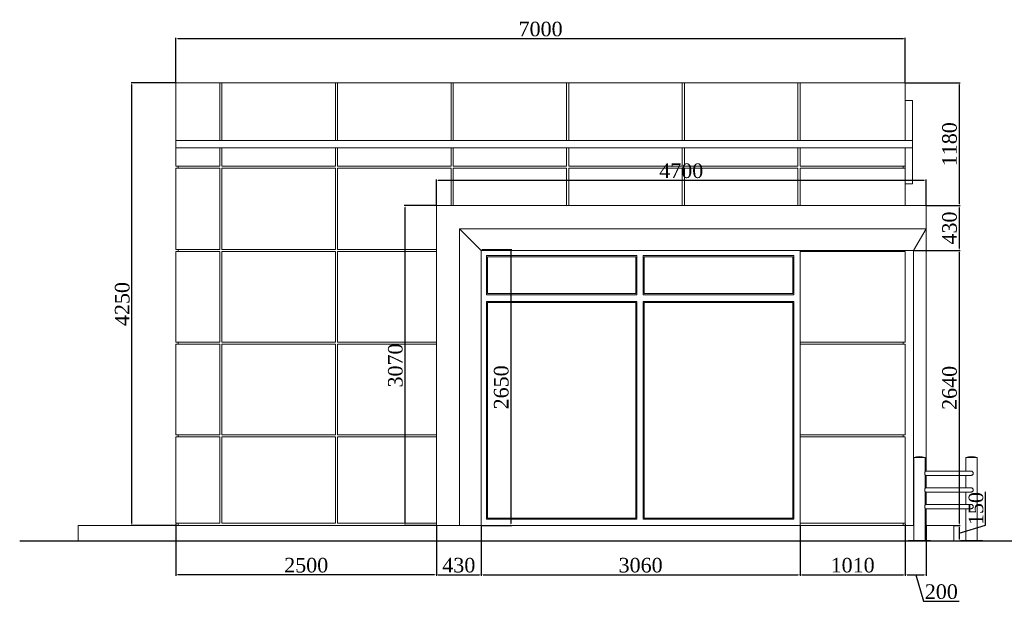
# Model space of a CAD drawing. Header units: feet. Extents: x 1854913 to 1946563, y 4620140 to 4662761.
# Tile 10 of 21: x 1903974 to 1913424, y 4629976 to 4635561. Entities that reach past the tile are written whole.
import ezdxf

# ---------------------------------------------------------------- set-up
doc = ezdxf.new("R2010")
doc.units = ezdxf.units.FT
doc.header["$MEASUREMENT"] = 0
doc.header["$PDMODE"] = 98
doc.header["$PDSIZE"] = 0.3
doc.styles.get("Standard").update_dxf_attribs({"font": 'times.ttf'})
doc.dimstyles.new('ISO-25', dxfattribs={"dimscale": 7, "dimtxt": 20, "dimasz": 2.5, "dimexe": 1.25, "dimexo": 0.625, "dimgap": 3, "dimtad": 1, "dimdec": 0, "dimtxsty": 'Standard', "dimcen": 2.5, "dimadec": 0, "dimazin": 0, "dimtfac": 1, "dimtdec": 0, "dimtmove": 0, "dimatfit": 3, "dimfxl": 1.25, "dimarcsym": 0})

# ---------------------------------------------------------------- blocks, each defined once
blk = doc.blocks.new('A$C1d95d7e1')
at = {"color": 0, "linetype": 'Continuous', "lineweight": 0, "extrusion": (0, 1, 0)}
for p, q in [((5404, -12733.7), (5824, -12733.7)), ((5404, -12733.7), (5404, -13288.7)), ((5824, -12733.7), (5844, -12733.7)), ((5824, -13288.7), (5824, -12733.7)), ((5844, -12733.7), (6934, -12733.7)), ((5844, -12733.7), (5844, -13288.7)), ((6934, -12733.7), (6954, -12733.7)), ((6934, -13288.7), (6934, -12733.7)), ((6954, -12733.7), (8044, -12733.7)), ((6954, -12733.7), (6954, -13288.7)), ((8044, -12733.7), (8064, -12733.7)), ((8044, -13288.7), (8044, -12733.7)), ((8064, -12733.7), (9154, -12733.7)), ((8064, -12733.7), (8064, -13288.7)), ((9154, -12733.7), (9174, -12733.7)), ((9154, -13288.7), (9154, -12733.7)), ((9174, -12733.7), (10264, -12733.7)), ((9174, -12733.7), (9174, -13288.7)), ((10264, -12733.7), (10284, -12733.7)), ((10264, -13288.7), (10264, -12733.7)), ((10284, -12733.7), (11374, -12733.7)), ((10284, -12733.7), (10284, -13288.7)), ((11374, -12733.7), (11394, -12733.7)), ((11374, -13288.7), (11374, -12733.7)), ((11394, -12733.7), (12404, -12733.7)), ((11394, -13288.7), (11394, -12733.7)), ((12404, -13288.7), (12404, -12733.7)), ((12404, -12903.7), (12474, -12903.7)), ((12404, -12903.7), (12474, -12903.7)), ((12474, -12903.7), (12474, -13288.7)), ((8799, -13288.7), (5404, -13288.7)), ((5404, -13358.7), (5404, -13288.7)), ((8799, -13288.7), (12474, -13288.7)), ((12474, -13358.7), (12474, -13288.7)), ((5404, -13358.7), (5404, -13533.7)), ((5404, -13358.7), (8799, -13358.7)), ((5824, -13533.7), (5824, -13358.7)), ((5844, -13358.7), (5844, -13533.7)), ((6934, -13533.7), (6934, -13358.7)), ((6954, -13358.7), (6954, -13533.7)), ((8044, -13533.7), (8044, -13358.7)), ((8064, -13358.7), (8064, -13533.7)), ((12474, -13358.7), (8799, -13358.7)), ((9154, -13533.7), (9154, -13358.7)), ((9174, -13358.7), (9174, -13533.7)), ((10264, -13533.7), (10264, -13358.7)), ((10284, -13358.7), (10284, -13533.7)), ((11374, -13533.7), (11374, -13358.7)), ((11394, -13533.7), (11394, -13358.7)), ((12404, -13533.7), (12404, -13358.7)), ((12474, -13358.7), (12474, -13703.7)), ((5404, -13533.7), (5824, -13533.7)), ((5404, -13553.7), (5404, -14333.7)), ((5824, -13553.7), (5404, -13553.7)), ((5424, -13553.7), (5424, -13533.7)), ((5824, -14333.7), (5824, -13553.7)), ((5844, -13533.7), (6934, -13533.7)), ((5844, -13553.7), (5844, -14333.7)), ((6934, -13553.7), (5844, -13553.7)), ((6934, -14333.7), (6934, -13553.7)), ((6954, -13533.7), (8044, -13533.7)), ((6954, -13553.7), (6954, -14333.7)), ((8044, -13553.7), (6954, -13553.7)), ((8044, -13913.7), (8044, -13553.7)), ((8064, -13533.7), (9154, -13533.7)), ((8064, -13553.7), (8064, -13913.7)), ((9154, -13553.7), (8064, -13553.7)), ((9154, -13913.7), (9154, -13553.7)), ((9174, -13533.7), (10264, -13533.7)), ((9174, -13553.7), (9174, -13913.7)), ((10264, -13553.7), (9174, -13553.7)), ((10264, -13913.7), (10264, -13553.7)), ((10284, -13533.7), (11374, -13533.7)), ((10284, -13553.7), (10284, -13913.7)), ((11374, -13553.7), (10284, -13553.7)), ((11374, -13913.7), (11374, -13553.7)), ((11394, -13533.7), (12404, -13533.7)), ((11394, -13913.7), (11394, -13553.7)), ((12404, -13553.7), (11394, -13553.7)), ((12384, -13553.7), (12384, -13533.7)), ((12404, -13533.7), (12404, -13553.7)), ((12404, -13913.7), (12404, -13553.7)), ((12404, -13703.7), (12474, -13703.7)), ((7904, -16983.7), (7904, -13913.7)), ((7904, -13913.7), (12604, -13913.7)), ((12604, -14135.9), (12604, -13913.7)), ((8334, -14343.7), (8126.1, -14135.9)), ((8126.1, -16983.7), (8126.1, -14135.9)), ((8126.1, -14135.9), (12604, -14135.9)), ((12484, -14343.7), (12604, -14135.9)), ((12604, -16463.7), (12604, -14135.9)), ((5404, -14333.7), (5824, -14333.7)), ((5824, -14353.7), (5404, -14353.7)), ((5404, -14353.7), (5404, -15223.7)), ((5424, -14353.7), (5424, -14333.7)), ((5824, -15223.7), (5824, -14353.7)), ((5844, -14333.7), (6934, -14333.7)), ((6934, -14353.7), (5844, -14353.7)), ((5844, -14353.7), (5844, -15223.7)), ((6934, -15223.7), (6934, -14353.7)), ((6954, -14333.7), (7904, -14333.7)), ((7904, -14353.7), (6954, -14353.7)), ((6954, -14353.7), (6954, -15223.7)), ((8334, -16983.7), (8334, -14343.7)), ((8334, -14343.7), (12484, -14343.7)), ((11394, -14353.7), (11394, -14343.7)), ((11394, -14353.7), (11394, -14343.7)), ((12404, -14353.7), (11394, -14353.7)), ((11394, -15223.7), (11394, -14353.7)), ((12384, -14353.7), (12384, -14343.7)), ((12384, -14353.7), (12384, -14343.7)), ((12404, -15223.7), (12404, -14353.7)), ((12484, -16983.7), (12484, -14343.7)), ((8384, -14768.7), (8384, -14393.7)), ((8384, -14393.7), (9829, -14393.7)), ((8394, -14403.7), (8394, -14758.7)), ((9819, -14403.7), (8394, -14403.7)), ((9819, -14758.7), (9819, -14403.7)), ((9829, -14393.7), (9829, -14768.7)), ((9889, -14768.7), (9889, -14393.7)), ((9889, -14393.7), (11334, -14393.7)), ((9899, -14403.7), (9899, -14758.7)), ((11324, -14403.7), (9899, -14403.7)), ((11324, -14758.7), (11324, -14403.7)), ((11334, -14393.7), (11334, -14768.7)), ((9829, -14768.7), (8384, -14768.7)), ((8384, -16923.7), (8384, -14833.7)), ((8384, -14833.7), (9829, -14833.7)), ((8394, -14758.7), (9819, -14758.7)), ((9829, -14833.7), (9829, -16923.7)), ((11334, -14768.7), (9889, -14768.7)), ((9889, -16923.7), (9889, -14833.7)), ((9889, -14833.7), (11334, -14833.7)), ((9899, -14758.7), (11324, -14758.7)), ((11334, -14833.7), (11334, -16923.7)), ((8394, -14843.7), (8394, -16913.7)), ((9819, -14843.7), (8394, -14843.7)), ((9819, -16913.7), (9819, -14843.7)), ((9899, -14843.7), (9899, -16913.7)), ((11324, -14843.7), (9899, -14843.7)), ((11324, -16913.7), (11324, -14843.7)), ((5404, -15223.7), (5824, -15223.7)), ((5824, -15243.7), (5404, -15243.7)), ((5404, -15243.7), (5404, -16113.7)), ((5424, -15243.7), (5424, -15223.7)), ((5824, -16113.7), (5824, -15243.7)), ((5844, -15223.7), (6934, -15223.7)), ((6934, -15243.7), (5844, -15243.7)), ((5844, -15243.7), (5844, -16113.7)), ((6934, -16113.7), (6934, -15243.7)), ((6954, -15223.7), (7904, -15223.7)), ((7904, -15243.7), (6954, -15243.7)), ((6954, -15243.7), (6954, -16113.7)), ((11394, -15223.7), (12404, -15223.7)), ((11394, -15243.7), (11394, -15223.7)), ((11394, -15243.7), (11394, -15223.7)), ((12404, -15243.7), (11394, -15243.7)), ((11394, -16113.7), (11394, -15243.7)), ((12384, -15243.7), (12384, -15223.7)), ((12384, -15243.7), (12384, -15223.7)), ((12404, -16113.7), (12404, -15243.7)), ((5404, -16113.7), (5824, -16113.7)), ((5824, -16133.7), (5404, -16133.7)), ((5404, -16133.7), (5404, -16963.7)), ((5424, -16113.7), (5424, -16133.7)), ((5824, -16963.7), (5824, -16133.7)), ((5844, -16113.7), (6934, -16113.7)), ((6934, -16133.7), (5844, -16133.7)), ((5844, -16133.7), (5844, -16963.7)), ((6934, -16963.7), (6934, -16133.7)), ((6954, -16113.7), (7904, -16113.7)), ((7904, -16133.7), (6954, -16133.7)), ((6954, -16133.7), (6954, -16963.7)), ((11394, -16113.7), (12404, -16113.7)), ((11394, -16133.7), (11394, -16113.7)), ((11394, -16133.7), (11394, -16113.7)), ((12404, -16133.7), (11394, -16133.7)), ((11394, -16963.7), (11394, -16133.7)), ((12384, -16113.7), (12384, -16133.7)), ((12384, -16133.7), (12384, -16113.7)), ((12404, -16963.7), (12404, -16133.7)), ((12485, -16330.7), (12595, -16330.7)), ((12485, -16330.7), (12485, -16331.7)), ((12485, -16331.7), (12595, -16331.7)), ((12501.1, -16333.7), (12485, -16333.7)), ((12485, -16333.7), (12485, -17128.7)), ((12488, -16331.7), (12488, -16333.7)), ((12595, -16333.7), (12501.1, -16333.7)), ((12592, -16331.7), (12592, -16333.7)), ((12595, -16330.7), (12595, -16331.7)), ((12595, -16333.7), (12595, -16464)), ((13040, -16330.7), (12985, -16330.7)), ((12985, -16331.7), (12985, -16330.7)), ((13040, -16331.7), (12985, -16331.7)), ((12985, -16333.7), (13095, -16333.7)), ((12985, -16463.7), (12985, -16333.7)), ((12988, -16333.7), (12988, -16331.7)), ((13095, -16330.7), (13040, -16330.7)), ((13095, -16331.7), (13040, -16331.7)), ((13092, -16333.7), (13092, -16331.7)), ((13095, -16331.7), (13095, -16330.7)), ((13095, -17128.7), (13095, -16333.7)), ((13037, -16463.7), (12595, -16463.7)), ((12595, -16503.5), (12595, -16624)), ((12595, -16503.7), (13037, -16503.7)), ((12604, -16623.7), (12604, -16503.7)), ((12985, -16623.7), (12985, -16503.7)), ((13037, -16623.7), (12595, -16623.7)), ((12595, -16663.5), (12595, -16784)), ((12595, -16663.7), (13037, -16663.7)), ((12604, -16783.7), (12604, -16663.7)), ((12985, -16783.7), (12985, -16663.7)), ((13037, -16783.7), (12595, -16783.7)), ((8394, -16913.7), (9819, -16913.7)), ((9899, -16913.7), (11324, -16913.7)), ((12595, -16823.5), (12595, -17128.7)), ((12595, -16823.7), (13037, -16823.7)), ((12604, -16983.7), (12604, -16823.7)), ((12985, -17128.7), (12985, -16823.7)), ((4465.3, -16983.7), (12469.3, -16983.7)), ((4465.3, -16983.7), (4465.3, -17133.7)), ((5404, -16963.7), (5824, -16963.7)), ((5424, -16963.7), (5424, -16983.7)), ((5844, -16963.7), (6934, -16963.7)), ((6954, -16963.7), (7904, -16963.7)), ((9829, -16923.7), (8384, -16923.7)), ((11334, -16923.7), (9889, -16923.7)), ((11394, -16963.7), (12404, -16963.7)), ((11394, -16983.7), (11394, -16963.7)), ((11394, -16983.7), (11394, -16963.7)), ((12384, -16963.7), (12384, -16983.7)), ((12384, -16983.7), (12384, -16963.7)), ((12485, -16983.7), (12469.3, -16983.7)), ((12869.3, -16983.7), (12595, -16983.7)), ((12869.3, -17133.7), (12869.3, -16983.7)), ((12435, -17133.7), (4465.3, -17133.7)), ((12645, -17128.7), (12435, -17128.7)), ((12435, -17133.7), (12435, -17128.7)), ((12645, -17133.7), (12435, -17133.7)), ((12645, -17133.7), (12645, -17128.7)), ((12645, -17133.7), (12869.3, -17133.7)), ((12935, -17128.7), (13145, -17128.7)), ((12935, -17128.7), (12935, -17133.7)), ((12935, -17133.7), (13145, -17133.7)), ((13145, -17128.7), (13145, -17133.7))]:
    blk.add_line(p, q, dxfattribs=at)
at = {"lineweight": 30}
blk.add_lwpolyline([(3904, -17133.7), (13904, -17133.7)], dxfattribs=at)
at = {"color": 0, "linetype": 'Continuous', "lineweight": 0, "extrusion": (0, 0, -1)}
for centre in [(-12540, -16507.4), (-13040, -16507.4)]:
    blk.add_arc(centre, 185, 72.70466, 107.29534, dxfattribs=at)
at = {"color": 0, "linetype": 'Continuous', "lineweight": 0}
for points, knots in [([(12595, -16503.5), (12595, -16503.5), (12595, -16503.4), (12595, -16503), (12594.9, -16502.6), (12594.5, -16501), (12594.2, -16499.4), (12593.4, -16495.8), (12593, -16493.7), (12592.4, -16489.3), (12592.2, -16487), (12592.2, -16482.6), (12592.2, -16480.5), (12592.6, -16476), (12593, -16473.6), (12593.8, -16469.5), (12594.2, -16467.8), (12594.8, -16465.3), (12595, -16464.4), (12595, -16464), (12595, -16464), (12595, -16464)], [-124.244115, -124.244115, -124.244115, -124.244115, -123.014877, -123.014877, -118.864132, -118.864132, -110.847639, -110.847639, -103.344585, -103.344585, -96.263296, -96.263296, -89.987764, -89.987764, -82.101473, -82.101473, -74.133579, -74.133579, -66.775888, -66.775888, -66.439621, -66.439621, -66.439621, -66.439621]), ([(13037, -16463.7), (13038, -16463.7), (13039, -16463.8), (13042.6, -16464.4), (13045.1, -16465.3), (13049.7, -16468), (13051.7, -16469.7), (13054.7, -16473.7), (13055.9, -16475.9), (13057.2, -16480.4), (13057.5, -16482.7), (13057.2, -16487.5), (13056.5, -16489.9), (13054.3, -16494.6), (13052.6, -16496.8), (13048.6, -16500.3), (13046.4, -16501.6), (13041.8, -16503.3), (13039.4, -16503.7), (13037, -16503.7)], [-63.941306, -63.941306, -63.941306, -63.941306, -60.83139, -60.83139, -52.95592, -52.95592, -44.91917, -44.91917, -37.645093, -37.645093, -30.686738, -30.686738, -23.172639, -23.172639, -14.910287, -14.910287, -7.2675, -7.2675, 0, 0, 0, 0]), ([(12595, -16663.5), (12595, -16663.5), (12595, -16663.4), (12595, -16663), (12594.9, -16662.6), (12594.5, -16661), (12594.2, -16659.4), (12593.4, -16655.8), (12593, -16653.7), (12592.4, -16649.3), (12592.2, -16647), (12592.2, -16642.6), (12592.2, -16640.5), (12592.6, -16636), (12593, -16633.6), (12593.8, -16629.5), (12594.2, -16627.8), (12594.8, -16625.3), (12595, -16624.4), (12595, -16624), (12595, -16624), (12595, -16624)], [-124.244115, -124.244115, -124.244115, -124.244115, -123.014877, -123.014877, -118.864132, -118.864132, -110.847639, -110.847639, -103.344585, -103.344585, -96.263296, -96.263296, -89.987763, -89.987763, -82.101473, -82.101473, -74.133579, -74.133579, -66.775888, -66.775888, -66.439621, -66.439621, -66.439621, -66.439621]), ([(13037, -16623.7), (13038, -16623.7), (13039, -16623.8), (13042.6, -16624.4), (13045.1, -16625.3), (13049.7, -16628), (13051.7, -16629.7), (13054.7, -16633.7), (13055.9, -16635.9), (13057.2, -16640.4), (13057.5, -16642.7), (13057.2, -16647.5), (13056.5, -16649.9), (13054.3, -16654.6), (13052.6, -16656.8), (13048.6, -16660.3), (13046.4, -16661.6), (13041.8, -16663.3), (13039.4, -16663.7), (13037, -16663.7)], [-63.941306, -63.941306, -63.941306, -63.941306, -60.83139, -60.83139, -52.95592, -52.95592, -44.91917, -44.91917, -37.645093, -37.645093, -30.686738, -30.686738, -23.172639, -23.172639, -14.910287, -14.910287, -7.2675, -7.2675, 0, 0, 0, 0]), ([(12595, -16823.5), (12595, -16823.5), (12595, -16823.4), (12595, -16823), (12594.9, -16822.6), (12594.5, -16821), (12594.2, -16819.4), (12593.4, -16815.8), (12593, -16813.7), (12592.4, -16809.3), (12592.2, -16807), (12592.2, -16802.6), (12592.2, -16800.5), (12592.6, -16796), (12593, -16793.6), (12593.8, -16789.5), (12594.2, -16787.8), (12594.8, -16785.3), (12595, -16784.4), (12595, -16784), (12595, -16784), (12595, -16784)], [-124.244115, -124.244115, -124.244115, -124.244115, -123.014877, -123.014877, -118.864132, -118.864132, -110.847639, -110.847639, -103.344585, -103.344585, -96.263296, -96.263296, -89.987764, -89.987764, -82.101473, -82.101473, -74.133579, -74.133579, -66.775888, -66.775888, -66.439621, -66.439621, -66.439621, -66.439621]), ([(13037, -16783.7), (13038, -16783.7), (13039, -16783.8), (13042.6, -16784.4), (13045.1, -16785.3), (13049.7, -16788), (13051.7, -16789.7), (13054.7, -16793.7), (13055.9, -16795.9), (13057.2, -16800.4), (13057.5, -16802.7), (13057.2, -16807.5), (13056.5, -16809.9), (13054.3, -16814.6), (13052.6, -16816.8), (13048.6, -16820.3), (13046.4, -16821.6), (13041.8, -16823.3), (13039.4, -16823.7), (13037, -16823.7)], [-63.941306, -63.941306, -63.941306, -63.941306, -60.83139, -60.83139, -52.95592, -52.95592, -44.91917, -44.91917, -37.645093, -37.645093, -30.686738, -30.686738, -23.172639, -23.172639, -14.910287, -14.910287, -7.2675, -7.2675, 0, 0, 0, 0])]:
    blk.add_open_spline(points, degree=3, knots=knots, dxfattribs=at)
blk = doc.blocks.new('*D5660')
at = {"color": 0, "lineweight": -2, "transparency": 16777216}
for p, q in [((1905473.6, 4634959.6), (1905473.6, 4635386.8)), ((1912456.1, 4635378.1), (1905491.1, 4635378.1)), ((1912473.6, 4634959.6), (1912473.6, 4635386.8))]:
    blk.add_line(p, q, dxfattribs=at)
at = {"color": 0, "lineweight": 5, "transparency": 16777216}
for points in [[(1905491.1, 4635381), (1905491.1, 4635375.2), (1905473.6, 4635378.1)], [(1912456.1, 4635381), (1912456.1, 4635375.2), (1912473.6, 4635378.1)]]:
    blk.add_solid(points, dxfattribs=at)
at = {"layer": 'Defpoints', "color": 0, "lineweight": 5, "transparency": 16777216}
for p in [(1905473.6, 4635378.1), (1905473.6, 4634955.3), (1912473.6, 4634955.3)]:
    blk.add_point(p, dxfattribs=at)
at = {"color": 0, "lineweight": 5, "transparency": 16777216, "insert": (1908973.6, 4635470.5), "char_height": 140, "attachment_point": 5}
blk.add_mtext('7000', dxfattribs=at)
blk = doc.blocks.new('*D5661')
at = {"color": 0, "lineweight": -2, "transparency": 16777216}
for p, q in [((1907973.6, 4633779.6), (1907973.6, 4634025.7)), ((1912656.1, 4634017), (1907991.1, 4634017)), ((1912673.6, 4633779.6), (1912673.6, 4634025.7))]:
    blk.add_line(p, q, dxfattribs=at)
at = {"color": 0, "lineweight": 5, "transparency": 16777216}
for points in [[(1907991.1, 4634019.9), (1907991.1, 4634014.1), (1907973.6, 4634017)], [(1912656.1, 4634019.9), (1912656.1, 4634014.1), (1912673.6, 4634017)]]:
    blk.add_solid(points, dxfattribs=at)
at = {"layer": 'Defpoints', "color": 0, "lineweight": 5, "transparency": 16777216}
for p in [(1907973.6, 4634017), (1907973.6, 4633775.3), (1912673.6, 4633775.3)]:
    blk.add_point(p, dxfattribs=at)
at = {"color": 0, "lineweight": 5, "transparency": 16777216, "insert": (1910323.6, 4634109.4), "char_height": 140, "attachment_point": 5}
blk.add_mtext('4700', dxfattribs=at)
blk = doc.blocks.new('*D5662')
at = {"color": 0, "lineweight": -2, "transparency": 16777216}
for p, q in [((1907969.2, 4633775.3), (1907663.7, 4633775.3)), ((1907672.4, 4630722.8), (1907672.4, 4633757.8)), ((1907969.2, 4630705.3), (1907663.7, 4630705.3))]:
    blk.add_line(p, q, dxfattribs=at)
at = {"color": 0, "lineweight": 5, "transparency": 16777216}
for points in [[(1907669.5, 4633757.8), (1907675.3, 4633757.8), (1907672.4, 4633775.3)], [(1907669.5, 4630722.8), (1907675.3, 4630722.8), (1907672.4, 4630705.3)]]:
    blk.add_solid(points, dxfattribs=at)
at = {"layer": 'Defpoints', "color": 0, "lineweight": 5, "transparency": 16777216}
for p in [(1907672.4, 4633775.3), (1907973.6, 4633775.3), (1907973.6, 4630705.3)]:
    blk.add_point(p, dxfattribs=at)
at = {"color": 0, "lineweight": 5, "transparency": 16777216, "insert": (1907580, 4632240.3), "char_height": 140, "attachment_point": 5, "rotation": 90}
blk.add_mtext('3070', dxfattribs=at)
blk = doc.blocks.new('*D5663')
at = {"color": 0, "lineweight": -2, "transparency": 16777216}
for p, q in [((1907973.6, 4630700.9), (1907973.6, 4630220.9)), ((1908403.6, 4630700.9), (1908403.6, 4630220.9)), ((1907991.1, 4630229.7), (1908386.1, 4630229.7))]:
    blk.add_line(p, q, dxfattribs=at)
at = {"color": 0, "lineweight": 5, "transparency": 16777216}
for points in [[(1907991.1, 4630232.6), (1907991.1, 4630226.7), (1907973.6, 4630229.7)], [(1908386.1, 4630232.6), (1908386.1, 4630226.7), (1908403.6, 4630229.7)]]:
    blk.add_solid(points, dxfattribs=at)
at = {"layer": 'Defpoints', "color": 0, "lineweight": 5, "transparency": 16777216}
for p in [(1907973.6, 4630705.3), (1908403.6, 4630705.3), (1908403.6, 4630229.7)]:
    blk.add_point(p, dxfattribs=at)
at = {"color": 0, "lineweight": 5, "transparency": 16777216, "insert": (1908188.6, 4630321.9), "char_height": 140, "attachment_point": 5}
blk.add_mtext('430', dxfattribs=at)
blk = doc.blocks.new('*D5667')
at = {"color": 0, "lineweight": -2, "transparency": 16777216}
for p, q in [((1908403.6, 4630700.9), (1908403.6, 4630220.9)), ((1911463.6, 4630700.9), (1911463.6, 4630220.9)), ((1908421.1, 4630229.7), (1911446.1, 4630229.7))]:
    blk.add_line(p, q, dxfattribs=at)
at = {"color": 0, "lineweight": 5, "transparency": 16777216}
for points in [[(1908421.1, 4630232.6), (1908421.1, 4630226.7), (1908403.6, 4630229.7)], [(1911446.1, 4630232.6), (1911446.1, 4630226.7), (1911463.6, 4630229.7)]]:
    blk.add_solid(points, dxfattribs=at)
at = {"layer": 'Defpoints', "color": 0, "lineweight": 5, "transparency": 16777216}
for p in [(1908403.6, 4630705.3), (1911463.6, 4630705.3), (1911463.6, 4630229.7)]:
    blk.add_point(p, dxfattribs=at)
at = {"color": 0, "lineweight": 5, "transparency": 16777216, "insert": (1909933.6, 4630321.9), "char_height": 140, "attachment_point": 5}
blk.add_mtext('3060', dxfattribs=at)
blk = doc.blocks.new('*D5668')
at = {"color": 0, "lineweight": -2, "transparency": 16777216}
for p, q in [((1912473.6, 4630720.9), (1912473.6, 4630220.9)), ((1911463.6, 4630700.9), (1911463.6, 4630220.9)), ((1911481.1, 4630229.7), (1912456.1, 4630229.7))]:
    blk.add_line(p, q, dxfattribs=at)
at = {"color": 0, "lineweight": 5, "transparency": 16777216}
for points in [[(1911481.1, 4630232.6), (1911481.1, 4630226.7), (1911463.6, 4630229.7)], [(1912456.1, 4630232.6), (1912456.1, 4630226.7), (1912473.6, 4630229.7)]]:
    blk.add_solid(points, dxfattribs=at)
at = {"layer": 'Defpoints', "color": 0, "lineweight": 5, "transparency": 16777216}
for p in [(1912473.6, 4630725.3), (1911463.6, 4630705.3), (1912473.6, 4630229.7)]:
    blk.add_point(p, dxfattribs=at)
at = {"color": 0, "lineweight": 5, "transparency": 16777216, "insert": (1911968.6, 4630321.9), "char_height": 140, "attachment_point": 5}
blk.add_mtext('1010', dxfattribs=at)
blk = doc.blocks.new('*D5669')
at = {"color": 0, "lineweight": -2, "transparency": 16777216}
for p, q in [((1912473.6, 4630720.9), (1912473.6, 4630220.9)), ((1912673.6, 4630700.9), (1912673.6, 4630220.9)), ((1912491.1, 4630229.7), (1912656.1, 4630229.7)), ((1912573.6, 4630229.7), (1912649.8, 4629975.8)), ((1912649.8, 4629975.8), (1912990, 4629975.8))]:
    blk.add_line(p, q, dxfattribs=at)
at = {"color": 0, "lineweight": 5, "transparency": 16777216}
for points in [[(1912491.1, 4630232.6), (1912491.1, 4630226.7), (1912473.6, 4630229.7)], [(1912656.1, 4630232.6), (1912656.1, 4630226.7), (1912673.6, 4630229.7)]]:
    blk.add_solid(points, dxfattribs=at)
at = {"layer": 'Defpoints', "color": 0, "lineweight": 5, "transparency": 16777216}
for p in [(1912473.6, 4630725.3), (1912673.6, 4630705.3), (1912673.6, 4630229.7)]:
    blk.add_point(p, dxfattribs=at)
at = {"color": 0, "lineweight": 5, "transparency": 16777216, "insert": (1912819.9, 4630068), "char_height": 140, "attachment_point": 5}
blk.add_mtext('200', dxfattribs=at)
blk = doc.blocks.new('*D5670')
at = {"color": 0, "lineweight": -2, "transparency": 16777216}
for p, q in [((1905473.6, 4630720.9), (1905473.6, 4630220.9)), ((1907973.6, 4630700.9), (1907973.6, 4630220.9)), ((1907956.1, 4630229.7), (1905491.1, 4630229.7))]:
    blk.add_line(p, q, dxfattribs=at)
at = {"color": 0, "lineweight": 5, "transparency": 16777216}
for points in [[(1905491.1, 4630232.6), (1905491.1, 4630226.7), (1905473.6, 4630229.7)], [(1907956.1, 4630232.6), (1907956.1, 4630226.7), (1907973.6, 4630229.7)]]:
    blk.add_solid(points, dxfattribs=at)
at = {"layer": 'Defpoints', "color": 0, "lineweight": 5, "transparency": 16777216}
for p in [(1905473.6, 4630725.3), (1907973.6, 4630705.3), (1905473.6, 4630229.7)]:
    blk.add_point(p, dxfattribs=at)
at = {"color": 0, "lineweight": 5, "transparency": 16777216, "insert": (1906723.6, 4630321.9), "char_height": 140, "attachment_point": 5}
blk.add_mtext('2500', dxfattribs=at)
blk = doc.blocks.new('*D5671')
at = {"color": 0, "lineweight": -2, "transparency": 16777216}
for p, q in [((1905469.2, 4634955.3), (1905042, 4634955.3)), ((1905050.8, 4630722.8), (1905050.8, 4634937.8)), ((1905469.2, 4630705.3), (1905042, 4630705.3))]:
    blk.add_line(p, q, dxfattribs=at)
at = {"color": 0, "lineweight": 5, "transparency": 16777216}
for points in [[(1905047.9, 4634937.8), (1905053.7, 4634937.8), (1905050.8, 4634955.3)], [(1905047.9, 4630722.8), (1905053.7, 4630722.8), (1905050.8, 4630705.3)]]:
    blk.add_solid(points, dxfattribs=at)
at = {"layer": 'Defpoints', "color": 0, "lineweight": 5, "transparency": 16777216}
for p in [(1905050.8, 4634955.3), (1905473.6, 4634955.3), (1905473.6, 4630705.3)]:
    blk.add_point(p, dxfattribs=at)
at = {"color": 0, "lineweight": 5, "transparency": 16777216, "insert": (1904958.6, 4632830.3), "char_height": 140, "attachment_point": 5, "rotation": 90}
blk.add_mtext('4250', dxfattribs=at)
blk = doc.blocks.new('*D5672')
at = {"color": 0, "lineweight": -2, "transparency": 16777216}
for p, q in [((1908408, 4633355.3), (1908697.5, 4633355.3)), ((1908688.8, 4633337.8), (1908688.8, 4630722.8)), ((1908408, 4630705.3), (1908697.5, 4630705.3))]:
    blk.add_line(p, q, dxfattribs=at)
at = {"color": 0, "lineweight": 5, "transparency": 16777216}
for points in [[(1908685.8, 4633337.8), (1908691.7, 4633337.8), (1908688.8, 4633355.3)], [(1908685.8, 4630722.8), (1908691.7, 4630722.8), (1908688.8, 4630705.3)]]:
    blk.add_solid(points, dxfattribs=at)
at = {"layer": 'Defpoints', "color": 0, "lineweight": 5, "transparency": 16777216}
for p in [(1908403.6, 4633355.3), (1908403.6, 4630705.3), (1908688.8, 4630705.3)]:
    blk.add_point(p, dxfattribs=at)
at = {"color": 0, "lineweight": 5, "transparency": 16777216, "insert": (1908596.5, 4632030.3), "char_height": 140, "attachment_point": 5, "rotation": 90}
blk.add_mtext('2650', dxfattribs=at)
blk = doc.blocks.new('*D5673')
at = {"color": 0, "lineweight": -2, "transparency": 16777216}
for p, q in [((1912478, 4634955.3), (1913000.3, 4634955.3)), ((1912991.5, 4634937.8), (1912991.5, 4633792.8)), ((1912678, 4633775.3), (1913000.3, 4633775.3))]:
    blk.add_line(p, q, dxfattribs=at)
at = {"color": 0, "lineweight": 5, "transparency": 16777216}
for points in [[(1912988.6, 4634937.8), (1912994.5, 4634937.8), (1912991.5, 4634955.3)], [(1912988.6, 4633792.8), (1912994.5, 4633792.8), (1912991.5, 4633775.3)]]:
    blk.add_solid(points, dxfattribs=at)
at = {"layer": 'Defpoints', "color": 0, "lineweight": 5, "transparency": 16777216}
for p in [(1912473.6, 4634955.3), (1912673.6, 4633775.3), (1912991.5, 4633775.3)]:
    blk.add_point(p, dxfattribs=at)
at = {"color": 0, "lineweight": 5, "transparency": 16777216, "insert": (1912899.3, 4634365.3), "char_height": 140, "attachment_point": 5, "rotation": 90}
blk.add_mtext('1180', dxfattribs=at)
blk = doc.blocks.new('*D5674')
at = {"color": 0, "lineweight": -2, "transparency": 16777216}
for p, q in [((1912678, 4633775.3), (1913000.3, 4633775.3)), ((1912991.5, 4633757.8), (1912991.5, 4633362.8)), ((1912558, 4633345.3), (1913000.3, 4633345.3))]:
    blk.add_line(p, q, dxfattribs=at)
at = {"color": 0, "lineweight": 5, "transparency": 16777216}
for points in [[(1912988.6, 4633757.8), (1912994.5, 4633757.8), (1912991.5, 4633775.3)], [(1912988.6, 4633362.8), (1912994.5, 4633362.8), (1912991.5, 4633345.3)]]:
    blk.add_solid(points, dxfattribs=at)
at = {"layer": 'Defpoints', "color": 0, "lineweight": 5, "transparency": 16777216}
for p in [(1912673.6, 4633775.3), (1912553.6, 4633345.3), (1912991.5, 4633345.3)]:
    blk.add_point(p, dxfattribs=at)
at = {"color": 0, "lineweight": 5, "transparency": 16777216, "insert": (1912899.3, 4633560.3), "char_height": 140, "attachment_point": 5, "rotation": 90}
blk.add_mtext('430', dxfattribs=at)
blk = doc.blocks.new('*D5675')
at = {"color": 0, "lineweight": -2, "transparency": 16777216}
for p, q in [((1912558, 4633345.3), (1913000.3, 4633345.3)), ((1912991.5, 4633327.8), (1912991.5, 4630722.8)), ((1912943.3, 4630705.3), (1913000.3, 4630705.3))]:
    blk.add_line(p, q, dxfattribs=at)
at = {"color": 0, "lineweight": 5, "transparency": 16777216}
for points in [[(1912988.6, 4633327.8), (1912994.5, 4633327.8), (1912991.5, 4633345.3)], [(1912988.6, 4630722.8), (1912994.5, 4630722.8), (1912991.5, 4630705.3)]]:
    blk.add_solid(points, dxfattribs=at)
at = {"layer": 'Defpoints', "color": 0, "lineweight": 5, "transparency": 16777216}
for p in [(1912553.6, 4633345.3), (1912938.9, 4630705.3), (1912991.5, 4630705.3)]:
    blk.add_point(p, dxfattribs=at)
at = {"color": 0, "lineweight": 5, "transparency": 16777216, "insert": (1912899.3, 4632025.3), "char_height": 140, "attachment_point": 5, "rotation": 90}
blk.add_mtext('2640', dxfattribs=at)
blk = doc.blocks.new('*D5676')
at = {"color": 0, "lineweight": -2, "transparency": 16777216}
for p, q in [((1913245.4, 4630706.4), (1913245.4, 4631026.9)), ((1912943.3, 4630705.3), (1913000.3, 4630705.3)), ((1912991.5, 4630630.3), (1913245.4, 4630706.4)), ((1912991.5, 4630687.8), (1912991.5, 4630572.8)), ((1912943.3, 4630555.3), (1913000.3, 4630555.3))]:
    blk.add_line(p, q, dxfattribs=at)
at = {"color": 0, "lineweight": 5, "transparency": 16777216}
for points in [[(1912988.6, 4630687.8), (1912994.5, 4630687.8), (1912991.5, 4630705.3)], [(1912988.6, 4630572.8), (1912994.5, 4630572.8), (1912991.5, 4630555.3)]]:
    blk.add_solid(points, dxfattribs=at)
at = {"layer": 'Defpoints', "color": 0, "lineweight": 5, "transparency": 16777216}
for p in [(1912938.9, 4630705.3), (1912938.9, 4630555.3), (1912991.5, 4630555.3)]:
    blk.add_point(p, dxfattribs=at)
at = {"color": 0, "lineweight": 5, "transparency": 16777216, "insert": (1913153.2, 4630866.7), "char_height": 140, "attachment_point": 5, "rotation": 90}
blk.add_mtext('150', dxfattribs=at)

msp = doc.modelspace()

# ---------------------------------------------------------------- block references
msp.add_blockref('A$C1d95d7e1', (1900069.6, 4647689))

# ---------------------------------------------------------------- dimensions: what is measured, and where the dimension line sits
at = {"color": 5, "lineweight": 5}
for base, p1, p2, override, picture, middle in [((1905473.6, 4635378.1), (1912473.6, 4634955.3), (1905473.6, 4634955.3), {"dimscale": 7}, '*D5660', (1908973.6, 4635470.5)), ((1907973.6, 4634017), (1912673.6, 4633775.3), (1907973.6, 4633775.3), {"dimscale": 7}, '*D5661', (1910323.6, 4634109.4)), ((1905473.6, 4630229.7), (1907973.6, 4630705.3), (1905473.6, 4630725.3), {"dimscale": 7, "dimtmove": 1}, '*D5670', (1906723.6, 4630321.9)), ((1912473.6, 4630229.7), (1911463.6, 4630705.3), (1912473.6, 4630725.3), {"dimscale": 7, "dimtmove": 1}, '*D5668', (1911968.6, 4630321.9)), ((1912673.6, 4630229.7), (1912473.6, 4630725.3), (1912673.6, 4630705.3), {"dimscale": 7, "dimtmove": 1}, '*D5669', (1912670.8, 4630068)), ((1908403.6, 4630229.7), (1907973.6, 4630705.3), (1908403.6, 4630705.3), {"dimscale": 7}, '*D5663', (1908188.6, 4630321.9)), ((1911463.6, 4630229.7), (1908403.6, 4630705.3), (1911463.6, 4630705.3), {"dimscale": 7, "dimtmove": 1}, '*D5667', (1909933.6, 4630321.9))]:
    dim = msp.add_linear_dim(base=base, p1=p1, p2=p2, dimstyle='ISO-25', override=override, dxfattribs=at)
    dim.commit()
    dim.dimension.update_dxf_attribs({"geometry": picture, "text_midpoint": middle})
for base, p1, p2, angle, override, picture, middle in [((1905050.8, 4634955.3), (1905473.6, 4630705.3), (1905473.6, 4634955.3), 270, {"dimscale": 7}, '*D5671', (1904958.6, 4632830.3)), ((1912991.5, 4633775.3), (1912473.6, 4634955.3), (1912673.6, 4633775.3), 90, {"dimscale": 7, "dimtmove": 1}, '*D5673', (1912899.3, 4634365.3)), ((1907672.4, 4633775.3), (1907973.6, 4630705.3), (1907973.6, 4633775.3), 90, {"dimscale": 7}, '*D5662', (1907580, 4632240.3)), ((1912991.5, 4633345.3), (1912673.6, 4633775.3), (1912553.6, 4633345.3), 90, {"dimscale": 7, "dimtmove": 1}, '*D5674', (1912899.3, 4633560.3)), ((1908688.8, 4630705.3), (1908403.6, 4633355.3), (1908403.6, 4630705.3), 90, {"dimscale": 7}, '*D5672', (1908596.5, 4632030.3)), ((1912991.5, 4630705.3), (1912553.6, 4633345.3), (1912938.9, 4630705.3), 90, {"dimscale": 7, "dimtmove": 1}, '*D5675', (1912899.3, 4632025.3)), ((1912991.5, 4630555.3), (1912938.9, 4630705.3), (1912938.9, 4630555.3), 90, {"dimscale": 7, "dimtmove": 1}, '*D5676', (1913153.2, 4630727.4))]:
    dim = msp.add_linear_dim(base=base, p1=p1, p2=p2, angle=angle, dimstyle='ISO-25', override=override, dxfattribs=at)
    dim.commit()
    dim.dimension.update_dxf_attribs({"geometry": picture, "text_midpoint": middle})

doc.saveas('drawing.dxf')
